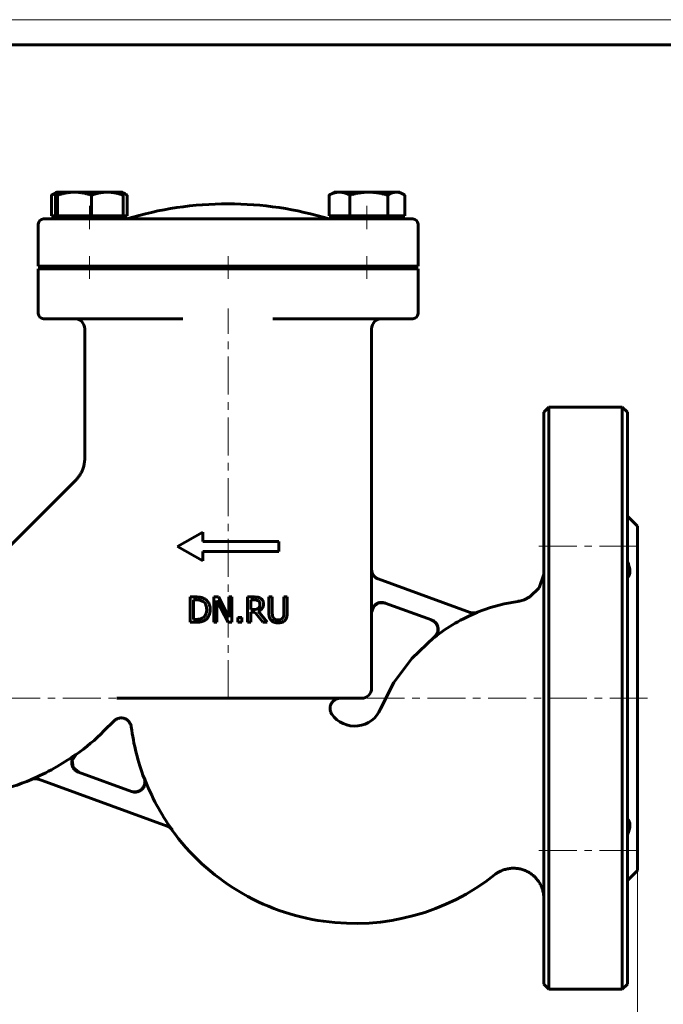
# Model space of a CAD drawing. Header units: millimetres. Extents: x 0 to 420, y 0 to 297.
# Tile 3 of 4: x 100 to 227, y 102 to 297. Entities that reach past the tile are written whole.
import ezdxf

# ---------------------------------------------------------------- set-up
doc = ezdxf.new("R2010")
doc.units = ezdxf.units.MM
for name, pattern in [('K5LT_AXLED', [12, 7.5, -1.5, 1.5, -1.5]), ('K5LT_BASIC', [0]), ('K5LT_THIN', [0])]:
    doc.linetypes.add(name, pattern=pattern)
doc.layers.add('Системный слой', color=7, linetype='Continuous')
doc.layers.add('Системный слой (1)', color=7, linetype='Continuous', true_color=0x6c6c6c)
doc.styles.add('KDIMTEXTSTYLE', font='GOST_AU.SHX', dxfattribs={"width": 0.96, "oblique": 15, "height": 5})
doc.styles.add('KTEXTSTYLE', font='GOST_AU.SHX', dxfattribs={"width": 0.56, "height": 5})
doc.dimstyles.new('KDIMSTYLE (1.00)', dxfattribs={"dimtxt": 5, "dimasz": 1, "dimexe": 2, "dimexo": 0, "dimgap": 1, "dimtad": 1, "dimtxsty": 'KDIMTEXTSTYLE', "dimsah": 1, "dimcen": 0, "dimdle": 1, "dimadec": 0, "dimazin": 0, "dimtfac": 0.667, "dimtmove": 0, "dimatfit": 3, "dimfxl": 1, "dimtvp": 1, "dimtolj": 1, "dimtzin": 0, "dimarcsym": 0})

# ---------------------------------------------------------------- blocks, each defined once
blk = doc.blocks.new('U12')
at = {"layer": 'Системный слой (1)', "color": 143, "linetype": 'K5LT_BASIC', "lineweight": 60, "true_color": 0x33acca}
for p, q in [((169.7, 181.04), (169.3, 179.85)), ((170.73, 181.76), (169.7, 181.04)), ((171.98, 181.73), (170.73, 181.76))]:
    blk.add_line(p, q, dxfattribs=at)
blk = doc.blocks.new('U15')
at = {"layer": 'Системный слой (1)', "color": 143, "linetype": 'K5LT_BASIC', "lineweight": 60, "true_color": 0x33acca}
for p, q in [((219.81, 219.42), (219.81, 162.92)), ((219.81, 162.92), (219.81, 106.42))]:
    blk.add_line(p, q, dxfattribs=at)
blk = doc.blocks.new('U16')
at = {"layer": 'Системный слой (1)', "color": 143, "linetype": 'K5LT_BASIC', "lineweight": 60, "true_color": 0x33acca}
for p, q in [((202.36, 184.76), (203.29, 187.43)), ((203.29, 187.43), (203.31, 188.01)), ((199.41, 182.39), (200.55, 182.96)), ((200.55, 182.96), (202.36, 184.76)), ((198.16, 182.07), (198.16, 182.07)), ((198.16, 182.07), (198.16, 182.07)), ((198.16, 182.07), (198.17, 182.07)), ((198.17, 182.07), (198.17, 182.07)), ((198.17, 182.07), (198.17, 182.07)), ((198.17, 182.07), (198.17, 182.07)), ((198.17, 182.07), (198.17, 182.07)), ((198.17, 182.07), (198.17, 182.07)), ((198.17, 182.07), (198.18, 182.07)), ((198.18, 182.07), (198.19, 182.08)), ((198.19, 182.08), (198.21, 182.08)), ((198.21, 182.08), (198.25, 182.09)), ((198.25, 182.09), (198.32, 182.1)), ((198.32, 182.1), (198.48, 182.13)), ((198.48, 182.13), (198.79, 182.2)), ((198.79, 182.2), (199.41, 182.39))]:
    blk.add_line(p, q, dxfattribs=at)
blk = doc.blocks.new('U17')
at = {"layer": 'Системный слой (1)', "color": 143, "linetype": 'K5LT_BASIC', "lineweight": 60, "true_color": 0x33acca}
for p, q in [((110.17, 150.62), (110.95, 151.8)), ((110.37, 149.22), (110.17, 150.62)), ((111.44, 148.3), (110.37, 149.22))]:
    blk.add_line(p, q, dxfattribs=at)
blk = doc.blocks.new('U18')
at = {"layer": 'Системный слой (1)', "color": 143, "linetype": 'K5LT_BASIC', "lineweight": 60, "true_color": 0x33acca}
for start, end in [(187.2744, 200.8024), (215.639, 308.388)]:
    blk.add_arc((165.96, 162.92), 44.5, start, end, dxfattribs=at)
blk = doc.blocks.new('U19')
at = {"layer": 'Системный слой (1)', "color": 143, "linetype": 'K5LT_BASIC', "lineweight": 60, "true_color": 0x33acca}
for p, q in [((221.81, 162.92), (221.81, 196.92)), ((221.81, 128.92), (221.81, 162.92))]:
    blk.add_line(p, q, dxfattribs=at)
blk = doc.blocks.new('U20')
at = {"layer": 'Системный слой (1)', "color": 143, "linetype": 'K5LT_BASIC', "lineweight": 60, "true_color": 0x33acca}
for p, q in [((195.48, 181.58), (192.8, 180.86)), ((198.16, 182.07), (195.48, 181.58)), ((198.16, 182.07), (198.16, 182.07)), ((192.8, 180.86), (190.14, 179.92)), ((181.63, 174.97), (177.22, 170.81)), ((177.22, 170.81), (173.67, 166.02)), ((173.67, 166.02), (171.06, 160.86))]:
    blk.add_line(p, q, dxfattribs=at)
blk = doc.blocks.new('U21')
at = {"layer": 'Системный слой (1)', "color": 143, "linetype": 'K5LT_BASIC', "lineweight": 60, "true_color": 0x33acca}
for p, q in [((203.31, 162.92), (203.31, 219.42)), ((203.31, 106.42), (203.31, 162.92))]:
    blk.add_line(p, q, dxfattribs=at)
blk = doc.blocks.new('U23')
at = {"layer": 'Системный слой (1)', "color": 143, "linetype": 'K5LT_BASIC', "lineweight": 60, "true_color": 0x33acca}
for start, end in [(305.7433, 315), (271.5379, 292.6974)]:
    blk.add_arc((84.96, 187.92), 44.5, start, end, dxfattribs=at)
blk = doc.blocks.new('U24')
at = {"layer": 'Системный слой (1)', "color": 143, "linetype": 'K5LT_BASIC', "lineweight": 60, "true_color": 0x33acca}
for p, q in [((169.3, 188.36), (169.3, 235.92)), ((169.3, 164.92), (169.3, 179.85))]:
    blk.add_line(p, q, dxfattribs=at)
blk = doc.blocks.new('U25')
at = {"layer": 'Системный слой (1)', "color": 143, "linetype": 'K5LT_BASIC', "lineweight": 60, "true_color": 0x33acca}
for p, q in [((106.93, 262.72), (106.65, 262.62)), ((106.35, 262.49), (106.04, 262.34)), ((106.65, 262.62), (106.35, 262.49))]:
    blk.add_line(p, q, dxfattribs=at)
blk = doc.blocks.new('U26')
at = {"layer": 'Системный слой (1)', "color": 143, "linetype": 'K5LT_BASIC', "lineweight": 60, "true_color": 0x33acca}
for p, q in [((120.35, 262.7), (120.12, 262.79)), ((120.58, 262.59), (120.35, 262.7)), ((120.83, 262.46), (120.58, 262.59)), ((120.89, 262.42), (120.83, 262.46)), ((120.96, 262.38), (120.89, 262.42)), ((121.03, 262.34), (120.96, 262.38))]:
    blk.add_line(p, q, dxfattribs=at)
blk = doc.blocks.new('U27')
at = {"layer": 'Системный слой (1)', "color": 143, "linetype": 'K5LT_BASIC', "lineweight": 60, "true_color": 0x33acca}
for p, q in [((174.66, 262.87), (174.17, 262.92)), ((175.15, 262.72), (174.66, 262.87)), ((175.66, 262.46), (175.15, 262.72)), ((175.73, 262.42), (175.66, 262.46)), ((175.8, 262.38), (175.73, 262.42)), ((175.87, 262.34), (175.8, 262.38))]:
    blk.add_line(p, q, dxfattribs=at)
blk = doc.blocks.new('U28')
at = {"layer": 'Системный слой (1)', "color": 143, "linetype": 'K5LT_BASIC', "lineweight": 60, "true_color": 0x33acca}
for p, q in [((106.97, 262.83), (106.91, 262.64)), ((107.03, 262.91), (106.97, 262.83)), ((107.04, 262.92), (107.03, 262.92)), ((107.03, 262.92), (107.03, 262.91)), ((107.05, 262.92), (107.04, 262.92)), ((106.91, 262.64), (106.84, 262.34))]:
    blk.add_line(p, q, dxfattribs=at)
blk = doc.blocks.new('D4')
at = {"layer": 'Системный слой (1)'}
for points in [[(61.81, 80.81), (66.81, 81.47), (66.31, 80.81), (66.81, 80.15)], [(221.81, 80.81), (216.81, 81.47), (217.31, 80.81), (216.81, 80.15)]]:
    blk.add_hatch(color=7, dxfattribs=at).paths.add_polyline_path(points)
at = {"layer": 'Системный слой (1)', "color": 7, "linetype": 'K5LT_THIN', "lineweight": 18, "true_color": 0xffffff}
for p, q in [((61.81, 128.92), (61.81, 78.81)), ((221.81, 128.92), (221.81, 78.81)), ((61.81, 80.81), (66.81, 81.47)), ((66.81, 80.15), (61.81, 80.81)), ((61.81, 80.81), (221.81, 80.81)), ((66.81, 81.47), (66.31, 80.81)), ((66.31, 80.81), (66.81, 80.15)), ((217.31, 80.81), (216.81, 81.47)), ((216.81, 81.47), (221.81, 80.81)), ((221.81, 80.81), (216.81, 80.15)), ((216.81, 80.15), (217.31, 80.81))]:
    blk.add_line(p, q, dxfattribs=at)
blk.add_wipeout([(136.6, 81.81), (136.6, 89.19), (146.61, 89.19), (146.61, 81.81)]).dxf.layer = 'Системный слой (1)'
at = {"layer": 'Системный слой (1)', "color": 7, "insert": (136.6, 88.4), "char_height": 5, "attachment_point": 1, "style": 'KTEXTSTYLE'}
blk.add_mtext('\\H5.0;\\W1.000;\\Q15;\\Q15;\\W0.960;160', dxfattribs=at)
blk = doc.blocks.new('KDIMARROW_01')
at = {"layer": 'Системный слой'}
blk.add_hatch(color=0, dxfattribs=at).paths.add_polyline_path([(0, 0), (-5, 0.66), (-4.5, 0), (-5, -0.66)])
at = {"layer": 'Системный слой', "color": 0, "linetype": 'K5LT_THIN', "lineweight": 18}
for p, q in [((-4.5, 0), (-5, 0.66)), ((-5, 0.66), (0, 0)), ((0, 0), (-5, -0.66)), ((-5, -0.66), (-4.5, 0))]:
    blk.add_line(p, q, dxfattribs=at)
at = {"layer": 'Системный слой (1)', "color": 0, "linetype": 'K5LT_THIN', "lineweight": 18}
blk.add_line((312.59, 162.92), (311.59, 162.92), dxfattribs=at)
blk = doc.blocks.new('U29')
at = {"color": 7, "linetype": 'K5LT_THIN', "lineweight": 18, "true_color": 0xffffff}
blk.add_line((0, 297), (420, 297), dxfattribs=at)
at = {"color": 143, "linetype": 'K5LT_BASIC', "lineweight": 60, "true_color": 0x33acca}
blk.add_line((20, 292), (415, 292), dxfattribs=at)

msp = doc.modelspace()

# ---------------------------------------------------------------- linework, layer by layer
at = {"layer": 'Системный слой (1)', "color": 143, "linetype": 'K5LT_BASIC', "lineweight": 60, "true_color": 0x33acca}
for p, q in [((107.028, 262.913), (106.249, 262.464)), ((107.038, 262.919), (107.024, 262.911)), ((107.038, 262.919), (107.047, 262.919)), ((107.047, 262.919), (110.598, 262.919)), ((110.598, 262.919), (117.089, 262.919)), ((117.089, 262.919), (120.038, 262.919)), ((120.038, 262.919), (120.051, 262.911)), ((120.047, 262.913), (120.826, 262.464)), ((161.876, 262.919), (161.088, 262.464)), ((161.876, 262.919), (162.932, 262.919)), ((162.932, 262.919), (168.729, 262.919)), ((168.729, 262.919), (174.173, 262.919)), ((174.173, 262.919), (174.876, 262.919)), ((174.876, 262.919), (175.664, 262.464)), ((106.043, 258.219), (106.043, 262.338)), ((106.843, 258.219), (106.843, 262.338)), ((107.251, 258.219), (107.251, 262.338)), ((113.945, 258.219), (113.945, 262.338)), ((120.232, 258.219), (120.232, 262.338)), ((121.032, 258.219), (121.032, 262.338)), ((160.882, 258.219), (160.882, 262.338)), ((164.982, 258.219), (164.982, 262.338)), ((172.476, 258.219), (172.476, 262.338)), ((175.87, 258.219), (175.87, 262.338)), ((114.457, 257.619), (104.457, 257.619)), ((106.843, 258.219), (106.043, 258.219)), ((107.047, 258.219), (106.843, 258.219)), ((107.038, 258.219), (107.038, 257.619)), ((107.251, 258.219), (107.047, 258.219)), ((110.598, 258.219), (107.251, 258.219)), ((113.945, 258.219), (110.598, 258.219)), ((117.089, 258.219), (113.945, 258.219)), ((117.91, 257.619), (114.457, 257.619)), ((120.232, 258.219), (117.089, 258.219)), ((125.155, 257.619), (117.91, 257.619)), ((120.038, 258.219), (120.038, 257.619)), ((121.032, 258.219), (120.232, 258.219)), ((125.363, 257.619), (125.155, 257.619)), ((127.785, 257.619), (125.363, 257.619)), ((132.028, 257.619), (127.785, 257.619)), ((149.804, 257.619), (132.028, 257.619)), ((154.594, 257.619), (149.804, 257.619)), ((155.031, 257.619), (154.594, 257.619)), ((163.378, 257.619), (155.031, 257.619)), ((162.932, 258.219), (160.882, 258.219)), ((161.876, 258.219), (161.876, 257.619)), ((164.982, 258.219), (162.932, 258.219)), ((167.457, 257.619), (163.378, 257.619)), ((168.729, 258.219), (164.982, 258.219)), ((177.457, 257.619), (167.457, 257.619)), ((172.476, 258.219), (168.729, 258.219)), ((174.173, 258.219), (172.476, 258.219)), ((175.87, 258.219), (174.173, 258.219)), ((174.876, 258.219), (174.876, 257.619)), ((103.457, 256.619), (103.457, 248.269)), ((178.457, 248.269), (178.457, 256.619)), ((103.457, 248.269), (114.457, 248.269)), ((103.457, 247.769), (103.457, 238.919)), ((114.457, 247.769), (103.457, 247.769)), ((109.538, 248.269), (109.538, 247.769)), ((114.457, 248.269), (117.91, 248.269)), ((114.457, 247.769), (117.91, 247.769)), ((117.538, 248.269), (117.538, 247.769)), ((117.91, 248.269), (125.879, 248.269)), ((125.879, 247.769), (117.91, 247.769)), ((125.879, 248.269), (126.07, 248.269)), ((126.07, 247.769), (125.879, 247.769)), ((126.07, 248.269), (128.492, 248.269)), ((128.492, 247.769), (126.07, 247.769)), ((127.587, 247.769), (128.026, 248.207)), ((128.026, 248.207), (128.464, 247.769)), ((128.492, 248.269), (132.028, 248.269)), ((132.028, 247.769), (128.492, 247.769)), ((132.028, 248.269), (149.804, 248.269)), ((132.028, 247.769), (149.804, 247.769)), ((133.457, 247.769), (133.457, 248.269)), ((148.457, 247.769), (148.457, 248.269)), ((149.804, 248.269), (153.796, 248.269)), ((153.796, 247.769), (149.804, 247.769)), ((153.796, 248.269), (154.196, 248.269)), ((154.196, 247.769), (153.796, 247.769)), ((154.196, 248.269), (163.378, 248.269)), ((163.378, 247.769), (154.196, 247.769)), ((163.378, 248.269), (167.457, 248.269)), ((163.378, 247.769), (167.457, 247.769)), ((164.376, 248.269), (164.376, 247.769)), ((167.457, 248.269), (178.457, 248.269)), ((178.457, 247.769), (167.457, 247.769)), ((172.376, 248.269), (172.376, 247.769)), ((178.457, 238.919), (178.457, 247.769)), ((104.457, 237.919), (114.457, 237.919)), ((114.457, 237.919), (117.91, 237.919)), ((117.91, 237.919), (125.155, 237.919)), ((125.155, 237.919), (125.363, 237.919)), ((125.363, 237.919), (127.785, 237.919)), ((127.785, 237.919), (132.028, 237.919)), ((132.028, 237.919), (132.029, 237.919)), ((149.806, 237.919), (149.883, 237.919)), ((149.883, 237.919), (154.594, 237.919)), ((154.594, 237.919), (155.031, 237.919)), ((155.031, 237.919), (163.378, 237.919)), ((163.378, 237.919), (167.457, 237.919)), ((167.457, 237.919), (177.457, 237.919)), ((112.614, 210.282), (112.614, 235.919)), ((203.314, 219.419), (204.314, 220.419)), ((204.314, 220.419), (204.314, 162.919)), ((218.814, 220.419), (204.314, 220.419)), ((219.814, 219.419), (218.814, 220.419)), ((218.814, 162.919), (218.814, 220.419)), ((112.615, 210.282), (112.615, 210.281)), ((90.556, 185.738), (110.859, 206.041)), ((221.814, 196.919), (219.814, 198.919)), ((130.957, 192.919), (135.957, 195.753)), ((135.957, 193.919), (135.957, 195.753)), ((130.957, 192.919), (135.957, 190.084)), ((135.957, 193.919), (150.957, 193.919)), ((150.957, 191.919), (150.957, 193.919)), ((135.957, 190.084), (135.957, 191.919)), ((135.957, 191.919), (150.957, 191.919)), ((169.26, 179.863), (169.26, 188.376)), ((188.787, 179.868), (170.579, 186.495)), ((134.602, 182.931), (133.463, 182.931)), ((133.463, 182.931), (133.463, 177.931)), ((138.127, 182.931), (138.127, 177.931)), ((139.071, 182.931), (138.127, 182.931)), ((141.085, 178.972), (139.071, 182.931)), ((141.705, 182.931), (141.085, 182.931)), ((141.085, 182.931), (141.085, 178.972)), ((141.705, 177.931), (141.705, 182.931)), ((146.089, 182.931), (144.8, 182.931)), ((144.8, 182.931), (144.8, 177.931)), ((149.006, 182.931), (149.006, 179.811)), ((149.671, 182.931), (149.006, 182.931)), ((149.671, 179.811), (149.671, 182.931)), ((152.624, 182.931), (151.96, 182.931)), ((151.96, 182.931), (151.96, 179.795)), ((152.624, 179.811), (152.624, 182.931)), ((134.128, 178.507), (134.128, 182.356)), ((134.128, 182.356), (134.634, 182.356)), ((138.747, 182.242), (140.959, 177.931)), ((138.747, 177.931), (138.747, 182.242)), ((145.465, 182.356), (146.125, 182.356)), ((145.465, 180.476), (145.465, 182.356)), ((171.947, 181.74), (181.129, 178.399)), ((146.048, 180.476), (145.465, 180.476)), ((145.465, 177.931), (145.465, 179.921)), ((145.465, 179.921), (146.227, 179.921)), ((146.227, 179.921), (147.807, 177.931)), ((148.67, 177.931), (146.891, 180.107)), ((133.463, 177.931), (134.614, 177.931)), ((134.634, 178.507), (134.128, 178.507)), ((138.127, 177.931), (138.747, 177.931)), ((140.959, 177.931), (141.705, 177.931)), ((143.65, 178.887), (142.847, 178.887)), ((142.847, 178.887), (142.847, 177.931)), ((142.847, 177.931), (143.65, 177.931)), ((143.65, 177.931), (143.65, 178.887)), ((144.8, 177.931), (145.465, 177.931)), ((147.807, 177.931), (148.67, 177.931)), ((118.97, 162.919), (167.3, 162.919)), ((204.314, 162.919), (204.314, 105.419)), ((218.814, 105.419), (218.814, 162.919)), ((116.425, 156.453), (118.417, 158.445)), ((118.417, 158.445), (118.417, 158.445)), ((121.815, 157.284), (121.815, 157.284)), ((121.869, 144.502), (111.378, 148.32)), ((103.513, 146.926), (128.937, 137.672)), ((221.814, 128.919), (219.814, 126.919)), ((203.314, 106.419), (204.314, 105.419)), ((218.814, 105.419), (204.314, 105.419)), ((219.814, 106.419), (218.814, 105.419))]:
    msp.add_line(p, q, dxfattribs=at)
at = {"layer": 'Системный слой (1)', "color": 30, "linetype": 'K5LT_AXLED', "lineweight": 18, "true_color": 0xff8000}
for p, q in [((113.538, 260.219), (113.538, 255.619)), ((168.376, 260.219), (168.376, 255.619)), ((113.538, 250.269), (113.538, 245.769)), ((140.957, 245.769), (140.957, 250.269)), ((168.376, 250.269), (168.376, 245.769)), ((140.957, 162.919), (140.957, 239.919)), ((221.814, 192.971), (201.314, 192.971)), ((223.814, 162.919), (59.814, 162.919)), ((223.814, 162.919), (201.314, 162.919)), ((221.814, 132.867), (201.314, 132.867))]:
    msp.add_line(p, q, dxfattribs=at)
at = {"layer": 'Системный слой (1)', "color": 143, "linetype": 'K5LT_BASIC', "lineweight": 60, "true_color": 0x33acca}
for centre, radius, start, end in [((140.916, 192.452), 68.167, 72.93847, 107.06153), ((104.457, 256.619), 1, 90, 180), ((177.457, 256.619), 1, 0, 90), ((104.457, 238.919), 1, 180, 270), ((110.614, 235.919), 2, 0, 90), ((171.3, 235.919), 2, 90, 180), ((177.457, 238.919), 1, 270, 0), ((203.038, 147.919), 34.442, 111.83364, 128.29652), ((167.3, 164.919), 2, 270, 0), ((165.957, 162.919), 5.5, 214.84735, 337.97569), ((84.959, 187.919), 44.442, 292.61231, 305.68984), ((165.957, 162.919), 44.442, 200.87019, 215.75374)]:
    msp.add_arc(centre, radius, start, end, dxfattribs=at)
for points, weights in [([(107.251, 262.338), (107.142, 262.919), (107.047, 262.919)], [1, 1.0379548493, 1]), ([(110.598, 262.919), (109.045, 262.919), (107.251, 262.338)], [1, 1.0379548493, 1]), ([(113.945, 262.338), (112.152, 262.919), (110.598, 262.919)], [1, 1.0379548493, 1]), ([(117.089, 262.919), (115.63, 262.919), (113.945, 262.338)], [1, 1.0379548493, 1]), ([(120.232, 262.338), (118.547, 262.919), (117.089, 262.919)], [1, 1.0379548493, 1]), ([(120.047, 262.913), (120.133, 262.864), (120.232, 262.338)], [1.00672304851, 1.03422722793, 1]), ([(162.932, 262.919), (161.98, 262.919), (160.882, 262.338)], [1, 1.0379548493, 1]), ([(164.982, 262.338), (163.883, 262.919), (162.932, 262.919)], [1, 1.0379548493, 1]), ([(168.729, 262.919), (166.99, 262.919), (164.982, 262.338)], [1, 1.0379548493, 1]), ([(172.476, 262.338), (170.468, 262.919), (168.729, 262.919)], [1, 1.0379548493, 1]), ([(174.173, 262.919), (173.386, 262.919), (172.476, 262.338)], [1, 1.0379548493, 1]), ([(106.043, 262.338), (106.148, 262.405), (106.25, 262.464)], [1, 1.00423471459, 1.00752447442]), ([(160.882, 262.338), (160.986, 262.405), (161.088, 262.464)], [1, 1.00423471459, 1.00752447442])]:
    msp.add_rational_spline(points, weights, degree=2, dxfattribs=at)
for points, knots in [([(110.86, 206.039), (110.861, 206.04), (110.861, 206.041), (110.863, 206.042), (110.864, 206.043), (110.866, 206.045), (110.868, 206.047), (110.872, 206.051), (110.875, 206.054), (110.884, 206.063), (110.89, 206.069), (110.907, 206.086), (110.918, 206.098), (110.951, 206.132), (110.972, 206.154), (111.035, 206.222), (111.076, 206.267), (111.194, 206.401), (111.27, 206.492), (111.485, 206.768), (111.616, 206.958), (111.874, 207.379), (111.996, 207.612), (112.206, 208.085), (112.295, 208.325), (112.441, 208.815), (112.498, 209.066), (112.591, 209.638), (112.617, 209.96), (112.617, 210.282)], [0, 0, 0, 0, 0.0101973, 0.0101973, 0.0254932, 0.0254932, 0.0535357, 0.0535357, 0.1070713, 0.1070713, 0.2115933, 0.2115933, 0.4155387, 0.4155387, 0.8132321, 0.8132321, 1.5882245, 1.5882245, 3.0974202, 3.0974202, 6.034234, 6.034234, 9.3809441, 9.3809441, 12.6281793, 12.6281793, 15.8984095, 15.8984095, 19.9993629, 19.9993629, 19.9993629, 19.9993629]), ([(219.814, 190.008), (219.83, 189.973), (219.845, 189.938), (220.152, 189.222), (220.314, 188.565), (220.314, 187.477), (220.152, 187.011), (219.845, 186.662), (219.83, 186.645), (219.814, 186.629)], [3.74290025, 3.74290025, 3.74290025, 3.74290025, 3.7547949, 3.7547949, 3.98560847, 3.98560847, 4.21642204, 4.21642204, 4.22831669, 4.22831669, 4.22831669, 4.22831669]), ([(169.26, 188.376), (169.26, 188.303), (169.264, 188.229), (169.281, 188.082), (169.294, 188.009), (169.327, 187.863), (169.348, 187.791), (169.384, 187.686), (169.397, 187.652), (169.44, 187.549), (169.472, 187.481), (169.543, 187.35), (169.583, 187.286), (169.658, 187.179), (169.692, 187.134), (169.763, 187.049), (169.799, 187.01), (169.889, 186.918), (169.945, 186.868), (170.06, 186.775), (170.119, 186.732), (170.244, 186.652), (170.309, 186.615), (170.442, 186.549), (170.51, 186.52), (170.579, 186.495)], [0, 0, 0, 0, 0.02210194, 0.02210194, 0.04456284, 0.04456284, 0.06710865, 0.06710865, 0.07806932, 0.07806932, 0.10062858, 0.10062858, 0.12305573, 0.12305573, 0.14023841, 0.14023841, 0.1562637, 0.1562637, 0.17871005, 0.17871005, 0.20075471, 0.20075471, 0.22317976, 0.22317976, 0.2452487, 0.2452487, 0.2452487, 0.2452487]), ([(169.3, 188.361), (169.3, 187.896), (169.596, 187.084), (170.288, 186.601), (170.616, 186.482)], [0, 0, 0, 0, 0.5714263, 1, 1, 1, 1]), ([(136.393, 182.534), (136.248, 182.629), (136.089, 182.703), (135.885, 182.774), (135.844, 182.787), (135.774, 182.808), (135.742, 182.817), (135.67, 182.836), (135.628, 182.846), (135.523, 182.867), (135.456, 182.878), (135.272, 182.902), (135.144, 182.914), (134.97, 182.923), (134.946, 182.924), (134.833, 182.929), (134.742, 182.931), (134.636, 182.931), (134.619, 182.931), (134.602, 182.931)], [-0.36077127, -0.36077127, -0.36077127, -0.36077127, -0.21330527, -0.21330527, -0.17653336, -0.17653336, -0.15091361, -0.15091361, -0.1230044, -0.1230044, -0.0888415, -0.0888415, -0.04006395, -0.04006395, -0.03275192, -0.03275192, -0.00518524, -0.00518524, 0, 0, 0, 0]), ([(147.361, 182.668), (147.212, 182.764), (147.051, 182.834), (146.703, 182.909), (146.467, 182.923), (146.222, 182.93), (146.155, 182.931), (146.089, 182.931)], [-0.12875516, -0.12875516, -0.12875516, -0.12875516, -0.07478711, -0.07478711, -0.02027519, -0.02027519, 0, 0, 0, 0]), ([(134.634, 182.356), (134.707, 182.356), (134.773, 182.354), (134.908, 182.349), (134.973, 182.345), (135.103, 182.333), (135.164, 182.325), (135.253, 182.312), (135.284, 182.306), (135.338, 182.296), (135.361, 182.291), (135.382, 182.286), (135.384, 182.285), (135.387, 182.285), (135.588, 182.237), (135.777, 182.161), (135.955, 182.056)], [-0.10036783, -0.10036783, -0.10036783, -0.10036783, -0.09365231, -0.09365231, -0.08568457, -0.08568457, -0.07610218, -0.07610218, -0.06954526, -0.06954526, -0.06354743, -0.06354743, -0.06298834, -0.06298834, -0.06261665, 0, 0, 0, 0]), ([(135.955, 182.056), (136.091, 181.973), (136.212, 181.87), (136.419, 181.622), (136.499, 181.482), (136.673, 181.05), (136.713, 180.739), (136.713, 180.435)], [-0.18813437, -0.18813437, -0.18813437, -0.18813437, -0.13990914, -0.13990914, -0.09105133, -0.09105133, 0, 0, 0, 0]), ([(137.406, 180.427), (137.406, 180.659), (137.385, 180.893), (137.276, 181.4), (137.188, 181.593), (136.998, 181.961), (136.828, 182.182), (136.544, 182.427), (136.47, 182.483), (136.393, 182.534)], [-0.18443116, -0.18443116, -0.18443116, -0.18443116, -0.15259883, -0.15259883, -0.11340954, -0.11340954, -0.02804828, -0.02804828, 0, 0, 0, 0]), ([(146.125, 182.356), (146.187, 182.356), (146.242, 182.354), (146.365, 182.348), (146.426, 182.343), (146.521, 182.33), (146.558, 182.324), (146.597, 182.316), (146.605, 182.314), (146.722, 182.288), (146.826, 182.247), (146.919, 182.186)], [-0.06484941, -0.06484941, -0.06484941, -0.06484941, -0.056966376, -0.056966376, -0.045736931, -0.045736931, -0.036525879, -0.036525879, -0.034154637, -0.034154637, 0, 0, 0, 0]), ([(146.891, 180.107), (147.085, 180.179), (147.265, 180.279), (147.522, 180.5), (147.645, 180.627), (147.833, 180.959), (147.888, 181.136), (147.923, 181.406), (147.928, 181.49), (147.928, 181.574)], [-0.23468182, -0.23468182, -0.23468182, -0.23468182, -0.14062202, -0.14062202, -0.08163443, -0.08163443, -0.02517834, -0.02517834, 0, 0, 0, 0]), ([(146.919, 182.186), (146.977, 182.147), (147.028, 182.102), (147.088, 182.028), (147.102, 182.009), (147.127, 181.969), (147.139, 181.949), (147.152, 181.922), (147.155, 181.915), (147.164, 181.897), (147.168, 181.886), (147.218, 181.763), (147.236, 181.642), (147.236, 181.521)], [-0.070760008, -0.070760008, -0.070760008, -0.070760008, -0.054330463, -0.054330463, -0.048306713, -0.048306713, -0.042121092, -0.042121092, -0.039907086, -0.039907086, -0.036385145, -0.036385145, 0, 0, 0, 0]), ([(147.236, 181.521), (147.236, 181.427), (147.229, 181.331), (147.2, 181.175), (147.185, 181.118), (147.158, 181.044), (147.149, 181.022), (147.095, 180.899), (147.032, 180.811), (146.952, 180.735)], [-0.077148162, -0.077148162, -0.077148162, -0.077148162, -0.055379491, -0.055379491, -0.040389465, -0.040389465, -0.033456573, -0.033456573, 0, 0, 0, 0]), ([(147.928, 181.574), (147.928, 181.691), (147.918, 181.809), (147.871, 182.024), (147.837, 182.122), (147.784, 182.219), (147.78, 182.225), (147.767, 182.248), (147.756, 182.267), (147.729, 182.309), (147.712, 182.335), (147.665, 182.397), (147.634, 182.435), (147.567, 182.505), (147.534, 182.537), (147.491, 182.572), (147.486, 182.577), (147.443, 182.612), (147.403, 182.641), (147.361, 182.668)], [-0.25052879, -0.25052879, -0.25052879, -0.25052879, -0.16212122, -0.16212122, -0.0835292, -0.0835292, -0.07811391, -0.07811391, -0.06569466, -0.06569466, -0.05134053, -0.05134053, -0.03232709, -0.03232709, -0.01710957, -0.01710957, -0.01509397, -0.01509397, 0, 0, 0, 0]), ([(171.947, 181.74), (171.878, 181.766), (171.808, 181.787), (171.664, 181.821), (171.591, 181.834), (171.443, 181.852), (171.367, 181.857), (171.255, 181.859), (171.217, 181.858), (171.105, 181.853), (171.03, 181.846), (170.881, 181.823), (170.808, 181.808), (170.665, 181.77), (170.595, 181.747), (170.492, 181.707), (170.459, 181.693), (170.4, 181.666), (170.374, 181.654), (170.283, 181.607), (170.219, 181.57), (170.096, 181.488), (170.036, 181.443), (169.921, 181.348), (169.867, 181.297), (169.809, 181.237), (169.804, 181.231), (169.747, 181.17), (169.699, 181.112), (169.619, 181.004), (169.585, 180.955), (169.515, 180.841), (169.48, 180.775), (169.427, 180.662), (169.408, 180.616), (169.363, 180.499), (169.341, 180.428), (169.304, 180.283), (169.29, 180.21), (169.269, 180.063), (169.263, 179.99), (169.26, 179.899), (169.26, 179.881), (169.26, 179.863)], [0, 0, 0, 0, 0.02203, 0.02203, 0.04447069, 0.04447069, 0.06710896, 0.06710896, 0.07834043, 0.07834043, 0.10095451, 0.10095451, 0.12356853, 0.12356853, 0.14569982, 0.14569982, 0.15663663, 0.15663663, 0.16520887, 0.16520887, 0.18744155, 0.18744155, 0.20994136, 0.20994136, 0.23234452, 0.23234452, 0.2348161, 0.2348161, 0.25733004, 0.25733004, 0.27529649, 0.27529649, 0.29780795, 0.29780795, 0.31287569, 0.31287569, 0.33534014, 0.33534014, 0.3578376, 0.3578376, 0.37996438, 0.37996438, 0.38530066, 0.38530066, 0.38530066, 0.38530066]), ([(136.713, 180.435), (136.713, 180.21), (136.693, 179.978), (136.604, 179.617), (136.542, 179.43), (136.312, 179.082), (136.177, 178.947), (136.016, 178.839)], [-0.2275824, -0.2275824, -0.2275824, -0.2275824, -0.1256568, -0.1256568, -0.05877003, -0.05877003, 0, 0, 0, 0]), ([(136.385, 178.332), (136.53, 178.429), (136.661, 178.542), (136.9, 178.808), (137.003, 178.958), (137.216, 179.351), (137.344, 179.671), (137.4, 180.209), (137.406, 180.318), (137.406, 180.427)], [-0.33819751, -0.33819751, -0.33819751, -0.33819751, -0.2519884, -0.2519884, -0.16239495, -0.16239495, -0.03269986, -0.03269986, 0, 0, 0, 0]), ([(146.952, 180.735), (146.9, 180.683), (146.841, 180.639), (146.683, 180.553), (146.599, 180.534), (146.397, 180.489), (146.22, 180.476), (146.048, 180.476)], [-0.070592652, -0.070592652, -0.070592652, -0.070592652, -0.063152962, -0.063152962, -0.052430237, -0.052430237, 0, 0, 0, 0]), ([(149.006, 179.811), (149.006, 179.334), (149.069, 179.058), (149.172, 178.719), (149.255, 178.558), (149.405, 178.37), (149.444, 178.328), (149.484, 178.288)], [-0.12422617, -0.12422617, -0.12422617, -0.12422617, -0.07338351, -0.07338351, -0.01758355, -0.01758355, 0, 0, 0, 0]), ([(149.885, 178.802), (149.811, 178.916), (149.758, 179.039), (149.692, 179.321), (149.678, 179.503), (149.671, 179.706), (149.671, 179.759), (149.671, 179.811)], [-0.10225557, -0.10225557, -0.10225557, -0.10225557, -0.06117398, -0.06117398, -0.01569036, -0.01569036, 0, 0, 0, 0]), ([(151.96, 179.795), (151.96, 179.634), (151.952, 179.461), (151.911, 179.185), (151.88, 179.043), (151.782, 178.861), (151.764, 178.831), (151.745, 178.802)], [-0.13469141, -0.13469141, -0.13469141, -0.13469141, -0.06323314, -0.06323314, -0.01060256, -0.01060256, 0, 0, 0, 0]), ([(152.146, 178.288), (152.224, 178.362), (152.293, 178.445), (152.41, 178.63), (152.457, 178.728), (152.55, 178.997), (152.603, 179.243), (152.623, 179.659), (152.624, 179.735), (152.624, 179.811)], [-0.25668559, -0.25668559, -0.25668559, -0.25668559, -0.19083413, -0.19083413, -0.12518463, -0.12518463, -0.02274135, -0.02274135, 0, 0, 0, 0]), ([(188.787, 179.868), (188.856, 179.843), (188.927, 179.821), (189.072, 179.786), (189.145, 179.773), (189.294, 179.754), (189.369, 179.749), (189.466, 179.747), (189.488, 179.747), (189.585, 179.749), (189.66, 179.754), (189.809, 179.773), (189.883, 179.786), (190.027, 179.821), (190.097, 179.842), (190.187, 179.874), (190.207, 179.882), (190.228, 179.89)], [0, 0, 0, 0, 0.02222149, 0.02222149, 0.04477862, 0.04477862, 0.06739689, 0.06739689, 0.07393315, 0.07393315, 0.09655914, 0.09655914, 0.11909859, 0.11909859, 0.1411144, 0.1411144, 0.14782917, 0.14782917, 0.14782917, 0.14782917]), ([(134.614, 177.931), (134.904, 177.931), (135.228, 177.945), (135.678, 178.022), (135.912, 178.075), (136.262, 178.259), (136.324, 178.294), (136.385, 178.332)], [-0.29294447, -0.29294447, -0.29294447, -0.29294447, -0.12003723, -0.12003723, -0.02163474, -0.02163474, 0, 0, 0, 0]), ([(136.016, 178.839), (135.76, 178.66), (135.523, 178.601), (135.159, 178.524), (134.889, 178.507), (134.634, 178.507)], [-0.11350428, -0.11350428, -0.11350428, -0.11350428, -0.0783696, -0.0783696, 0, 0, 0, 0]), ([(149.484, 178.288), (149.625, 178.147), (149.788, 178.043), (150.116, 177.91), (150.323, 177.851), (150.681, 177.828), (150.747, 177.826), (150.813, 177.826)], [-0.22840255, -0.22840255, -0.22840255, -0.22840255, -0.11423467, -0.11423467, -0.02104785, -0.02104785, 0, 0, 0, 0]), ([(150.813, 178.393), (150.702, 178.393), (150.588, 178.402), (150.439, 178.433), (150.4, 178.442), (150.324, 178.466), (150.287, 178.48), (150.234, 178.503), (150.219, 178.511), (150.109, 178.567), (150.025, 178.631), (149.929, 178.741), (149.906, 178.771), (149.885, 178.802)], [-0.11130769, -0.11130769, -0.11130769, -0.11130769, -0.07550022, -0.07550022, -0.06284128, -0.06284128, -0.05018234, -0.05018234, -0.04476959, -0.04476959, -0.01146218, -0.01146218, 0, 0, 0, 0]), ([(151.745, 178.802), (151.706, 178.742), (151.659, 178.689), (151.55, 178.594), (151.488, 178.554), (151.326, 178.473), (151.174, 178.416), (150.907, 178.395), (150.86, 178.393), (150.813, 178.393)], [-0.17795579, -0.17795579, -0.17795579, -0.17795579, -0.13280381, -0.13280381, -0.08557523, -0.08557523, -0.01498032, -0.01498032, 0, 0, 0, 0]), ([(150.813, 177.826), (151.039, 177.826), (151.276, 177.846), (151.738, 177.977), (151.91, 178.087), (152.073, 178.219), (152.11, 178.252), (152.146, 178.288)], [-0.11073674, -0.11073674, -0.11073674, -0.11073674, -0.06628055, -0.06628055, -0.01579458, -0.01579458, 0, 0, 0, 0]), ([(181.628, 174.972), (181.695, 175.025), (181.758, 175.082), (181.879, 175.206), (181.936, 175.273), (182.041, 175.414), (182.089, 175.488), (182.175, 175.643), (182.213, 175.723), (182.278, 175.886), (182.304, 175.969), (182.346, 176.137), (182.361, 176.222), (182.382, 176.397), (182.386, 176.486), (182.383, 176.665), (182.376, 176.754), (182.349, 176.929), (182.331, 177.014), (182.283, 177.179), (182.254, 177.258), (182.186, 177.412), (182.147, 177.486), (182.057, 177.636), (182.005, 177.711), (181.891, 177.855), (181.828, 177.923), (181.694, 178.052), (181.622, 178.111), (181.473, 178.219), (181.396, 178.267), (181.238, 178.352), (181.157, 178.388), (181.074, 178.418)], [0, 0, 0, 0, 0.0604371, 0.0604371, 0.1223975, 0.1223975, 0.1851809, 0.1851809, 0.2478799, 0.2478799, 0.3093239, 0.3093239, 0.3704648, 0.3704648, 0.4333874, 0.4333874, 0.4964511, 0.4964511, 0.5583228, 0.5583228, 0.6179753, 0.6179753, 0.6772956, 0.6772956, 0.7417135, 0.7417135, 0.8073622, 0.8073622, 0.873008, 0.873008, 0.9373854, 0.9373854, 1, 1, 1, 1]), ([(181.693, 174.95), (181.751, 174.996), (181.806, 175.045), (181.912, 175.149), (181.961, 175.204), (182.055, 175.32), (182.098, 175.381), (182.157, 175.474), (182.176, 175.505), (182.23, 175.602), (182.263, 175.669), (182.32, 175.802), (182.344, 175.868), (182.386, 176.006), (182.403, 176.079), (182.423, 176.191), (182.429, 176.229), (182.443, 176.342), (182.448, 176.417), (182.45, 176.567), (182.447, 176.642), (182.432, 176.789), (182.421, 176.862), (182.398, 176.969), (182.389, 177.004), (182.372, 177.069), (182.362, 177.1), (182.33, 177.2), (182.303, 177.269), (182.24, 177.405), (182.204, 177.473), (182.124, 177.605), (182.081, 177.668), (181.988, 177.789), (181.938, 177.846), (181.834, 177.955), (181.779, 178.006), (181.691, 178.08), (181.66, 178.104), (181.568, 178.173), (181.505, 178.214), (181.377, 178.289), (181.311, 178.323), (181.206, 178.369), (181.168, 178.384), (181.129, 178.399)], [0, 0, 0, 0, 0.02223479, 0.02223479, 0.04473187, 0.04473187, 0.06717776, 0.06717776, 0.07805007, 0.07805007, 0.10056566, 0.10056566, 0.12172416, 0.12172416, 0.14424487, 0.14424487, 0.1558804, 0.1558804, 0.17833418, 0.17833418, 0.2008755, 0.2008755, 0.22299328, 0.22299328, 0.23377724, 0.23377724, 0.24342947, 0.24342947, 0.26556943, 0.26556943, 0.28877299, 0.28877299, 0.31197656, 0.31197656, 0.33458836, 0.33458836, 0.35716455, 0.35716455, 0.36910901, 0.36910901, 0.39171342, 0.39171342, 0.4137979, 0.4137979, 0.42626194, 0.42626194, 0.42626194, 0.42626194]), ([(163.084, 162.919), (163.084, 162.919), (163.084, 162.919), (163.083, 162.919), (163.083, 162.919), (163.082, 162.919), (163.082, 162.919), (163.081, 162.919), (163.081, 162.919), (163.079, 162.919), (163.078, 162.919), (163.075, 162.919), (163.073, 162.919), (163.067, 162.919), (163.063, 162.919), (163.051, 162.919), (163.042, 162.918), (163.018, 162.918), (163.002, 162.917), (162.953, 162.915), (162.921, 162.912), (162.825, 162.903), (162.761, 162.893), (162.611, 162.863), (162.525, 162.84), (162.357, 162.783), (162.275, 162.749), (162.116, 162.67), (162.04, 162.626), (161.896, 162.529), (161.828, 162.476), (161.698, 162.361), (161.636, 162.299), (161.52, 162.165), (161.466, 162.094), (161.367, 161.945), (161.323, 161.867), (161.246, 161.709), (161.214, 161.629), (161.161, 161.468), (161.141, 161.389), (161.109, 161.222), (161.098, 161.133), (161.087, 160.952), (161.088, 160.86), (161.102, 160.675), (161.116, 160.583), (161.155, 160.401), (161.18, 160.311), (161.243, 160.139), (161.279, 160.056), (161.358, 159.907), (161.398, 159.84), (161.443, 159.776)], [0, 0, 0, 0, 0.0053885, 0.0053885, 0.010777, 0.010777, 0.0161656, 0.0161656, 0.0256314, 0.0256314, 0.0445632, 0.0445632, 0.0824267, 0.0824267, 0.1581536, 0.1581536, 0.3096075, 0.3096075, 0.6125154, 0.6125154, 1.2148842, 1.2148842, 2.4127413, 2.4127413, 4.0547046, 4.0547046, 5.7057521, 5.7057521, 7.3415142, 7.3415142, 8.9347806, 8.9347806, 10.5594732, 10.5594732, 12.2195343, 12.2195343, 13.8719395, 13.8719395, 15.4831986, 15.4831986, 16.9972326, 16.9972326, 18.652338, 18.652338, 20.3597588, 20.3597588, 22.092767, 22.092767, 23.814058, 23.814058, 25.4903109, 25.4903109, 26.9426106, 26.9426106, 26.9426106, 26.9426106]), ([(118.417, 158.445), (118.418, 158.446), (118.418, 158.446), (118.42, 158.448), (118.421, 158.449), (118.424, 158.452), (118.426, 158.454), (118.432, 158.46), (118.436, 158.464), (118.447, 158.475), (118.455, 158.482), (118.477, 158.503), (118.493, 158.517), (118.539, 158.558), (118.57, 158.583), (118.665, 158.657), (118.731, 158.702), (118.875, 158.789), (118.954, 158.829), (119.117, 158.9), (119.201, 158.93), (119.371, 158.978), (119.457, 158.997), (119.628, 159.022), (119.714, 159.028), (119.889, 159.03), (119.977, 159.026), (120.154, 159.005), (120.243, 158.988), (120.417, 158.944), (120.501, 158.916), (120.664, 158.851), (120.742, 158.813), (120.887, 158.73), (120.956, 158.685), (121.092, 158.582), (121.16, 158.524), (121.29, 158.396), (121.351, 158.327), (121.465, 158.181), (121.517, 158.103), (121.61, 157.942), (121.651, 157.858), (121.72, 157.689), (121.749, 157.603), (121.791, 157.439), (121.805, 157.362), (121.815, 157.284)], [0, 0, 0, 0, 0.0103797, 0.0103797, 0.0285443, 0.0285443, 0.0622785, 0.0622785, 0.1271519, 0.1271519, 0.2543039, 0.2543039, 0.5060128, 0.5060128, 0.9990489, 0.9990489, 1.9643579, 1.9643579, 3.0407808, 3.0407808, 4.1177879, 4.1177879, 5.1806008, 5.1806008, 6.2200906, 6.2200906, 7.2939143, 7.2939143, 8.3835633, 8.3835633, 9.4617809, 9.4617809, 10.5074458, 10.5074458, 11.494948, 11.494948, 12.5790911, 12.5790911, 13.696488, 13.696488, 14.8287985, 14.8287985, 15.953103, 15.953103, 17.0469891, 17.0469891, 18, 18, 18, 18]), ([(110.886, 151.823), (110.826, 151.78), (110.769, 151.734), (110.659, 151.634), (110.606, 151.581), (110.508, 151.47), (110.462, 151.411), (110.398, 151.321), (110.378, 151.29), (110.318, 151.195), (110.281, 151.127), (110.216, 150.989), (110.187, 150.918), (110.138, 150.774), (110.118, 150.702), (110.096, 150.6), (110.091, 150.57), (110.073, 150.466), (110.065, 150.392), (110.056, 150.243), (110.056, 150.167), (110.064, 150.019), (110.072, 149.946), (110.09, 149.838), (110.097, 149.803), (110.115, 149.72), (110.128, 149.672), (110.164, 149.555), (110.189, 149.486), (110.249, 149.35), (110.283, 149.283), (110.351, 149.165), (110.384, 149.113), (110.463, 149.001), (110.509, 148.942), (110.608, 148.829), (110.661, 148.775), (110.757, 148.687), (110.799, 148.652), (110.902, 148.572), (110.964, 148.529), (111.091, 148.451), (111.155, 148.416), (111.273, 148.361), (111.325, 148.339), (111.378, 148.32)], [0, 0, 0, 0, 0.02224009, 0.02224009, 0.04474426, 0.04474426, 0.06719843, 0.06719843, 0.0780851, 0.0780851, 0.10121443, 0.10121443, 0.12434376, 0.12434376, 0.14686225, 0.14686225, 0.15590799, 0.15590799, 0.17834026, 0.17834026, 0.2008853, 0.2008853, 0.22303549, 0.22303549, 0.2337647, 0.2337647, 0.24863702, 0.24863702, 0.27080849, 0.27080849, 0.29346739, 0.29346739, 0.31192641, 0.31192641, 0.33451521, 0.33451521, 0.35713633, 0.35713633, 0.37366256, 0.37366256, 0.39630128, 0.39630128, 0.41841368, 0.41841368, 0.43542728, 0.43542728, 0.43542728, 0.43542728]), ([(103.513, 146.926), (103.443, 146.951), (103.373, 146.973), (103.228, 147.007), (103.155, 147.021), (103.006, 147.04), (102.931, 147.045), (102.829, 147.046), (102.803, 147.046), (102.701, 147.044), (102.626, 147.038), (102.477, 147.019), (102.404, 147.005), (102.26, 146.969), (102.19, 146.948), (102.096, 146.913), (102.071, 146.903), (102.047, 146.893)], [0, 0, 0, 0, 0.02221149, 0.02221149, 0.04476632, 0.04476632, 0.06739312, 0.06739312, 0.07528625, 0.07528625, 0.09791743, 0.09791743, 0.12046419, 0.12046419, 0.1424789, 0.1424789, 0.15053948, 0.15053948, 0.15053948, 0.15053948]), ([(121.804, 144.525), (121.829, 144.516), (121.854, 144.508), (121.913, 144.489), (121.947, 144.479), (122.041, 144.455), (122.101, 144.442), (122.249, 144.417), (122.336, 144.409), (122.512, 144.403), (122.6, 144.406), (122.773, 144.423), (122.858, 144.437), (123.026, 144.476), (123.109, 144.502), (123.272, 144.563), (123.353, 144.599), (123.507, 144.681), (123.581, 144.727), (123.72, 144.827), (123.786, 144.881), (123.908, 144.995), (123.965, 145.054), (124.075, 145.186), (124.128, 145.259), (124.225, 145.41), (124.268, 145.489), (124.342, 145.65), (124.374, 145.733), (124.425, 145.899), (124.445, 145.982), (124.473, 146.148), (124.482, 146.232), (124.489, 146.405), (124.487, 146.494), (124.471, 146.673), (124.457, 146.762), (124.417, 146.939), (124.391, 147.028), (124.358, 147.115)], [0, 0, 0, 0, 0.2614447, 0.2614447, 0.6100376, 0.6100376, 1.2200752, 1.2200752, 2.0858125, 2.0858125, 2.950654, 2.950654, 3.7981724, 3.7981724, 4.652697, 4.652697, 5.5180498, 5.5180498, 6.374917, 6.374917, 7.2088758, 7.2088758, 8.0197668, 8.0197668, 8.9034254, 8.9034254, 9.7876534, 9.7876534, 10.6563259, 10.6563259, 11.4960911, 11.4960911, 12.3212977, 12.3212977, 13.2029495, 13.2029495, 14.0862015, 14.0862015, 15, 15, 15, 15]), ([(121.869, 144.502), (121.939, 144.476), (122.01, 144.455), (122.155, 144.42), (122.229, 144.406), (122.377, 144.387), (122.451, 144.382), (122.564, 144.38), (122.602, 144.38), (122.706, 144.384), (122.771, 144.39), (122.91, 144.409), (122.983, 144.424), (123.128, 144.461), (123.199, 144.483), (123.312, 144.526), (123.356, 144.544), (123.466, 144.594), (123.533, 144.629), (123.645, 144.697), (123.691, 144.728), (123.797, 144.804), (123.855, 144.852), (123.951, 144.939), (123.989, 144.978), (124.077, 145.072), (124.125, 145.13), (124.214, 145.25), (124.255, 145.313), (124.33, 145.441), (124.363, 145.507), (124.408, 145.606), (124.421, 145.639), (124.45, 145.716), (124.465, 145.76), (124.5, 145.876), (124.517, 145.948), (124.543, 146.094), (124.552, 146.168), (124.559, 146.288), (124.561, 146.333), (124.56, 146.454), (124.556, 146.529), (124.539, 146.678), (124.526, 146.751), (124.493, 146.896), (124.473, 146.967), (124.443, 147.053), (124.437, 147.07), (124.43, 147.086)], [0, 0, 0, 0, 0.02234081, 0.02234081, 0.04491217, 0.04491217, 0.06734323, 0.06734323, 0.0787863, 0.0787863, 0.09847428, 0.09847428, 0.1209559, 0.1209559, 0.14340803, 0.14340803, 0.15746844, 0.15746844, 0.17997365, 0.17997365, 0.19685782, 0.19685782, 0.21942405, 0.21942405, 0.23578155, 0.23578155, 0.25825649, 0.25825649, 0.2808171, 0.2808171, 0.30299658, 0.30299658, 0.31367949, 0.31367949, 0.32770986, 0.32770986, 0.34995536, 0.34995536, 0.37248063, 0.37248063, 0.38610444, 0.38610444, 0.40862347, 0.40862347, 0.43115926, 0.43115926, 0.45326449, 0.45326449, 0.45861744, 0.45861744, 0.45861744, 0.45861744]), ([(219.814, 139.209), (219.83, 139.193), (219.845, 139.176), (220.152, 138.827), (220.314, 138.361), (220.314, 137.273), (220.152, 136.615), (219.845, 135.9), (219.83, 135.864), (219.814, 135.829)], [3.74290025, 3.74290025, 3.74290025, 3.74290025, 3.7547949, 3.7547949, 3.98560847, 3.98560847, 4.21642204, 4.21642204, 4.22831669, 4.22831669, 4.22831669, 4.22831669]), ([(129.792, 136.99), (129.559, 137.315), (129.226, 137.567), (128.85, 137.704), (128.85, 137.704), (128.85, 137.704)], [0, 0, 0, 0, 0.9999905, 0.9999905, 1, 1, 1, 1]), ([(129.89, 136.951), (129.847, 137.011), (129.8, 137.069), (129.7, 137.179), (129.647, 137.232), (129.551, 137.317), (129.51, 137.351), (129.407, 137.428), (129.345, 137.471), (129.216, 137.547), (129.15, 137.582), (129.035, 137.635), (128.986, 137.654), (128.937, 137.672)], [0, 0, 0, 0, 0.02223811, 0.02223811, 0.04482418, 0.04482418, 0.06076401, 0.06076401, 0.08339201, 0.08339201, 0.10580717, 0.10580717, 0.12152293, 0.12152293, 0.12152293, 0.12152293]), ([(193.589, 128.041), (193.591, 128.043), (193.593, 128.045), (193.598, 128.049), (193.601, 128.051), (193.609, 128.058), (193.615, 128.062), (193.631, 128.075), (193.642, 128.083), (193.673, 128.107), (193.694, 128.123), (193.756, 128.169), (193.797, 128.199), (193.92, 128.286), (194.003, 128.342), (194.251, 128.499), (194.42, 128.595), (194.831, 128.803), (195.077, 128.908), (195.582, 129.085), (195.842, 129.157), (196.366, 129.266), (196.63, 129.303), (197.152, 129.339), (197.41, 129.341), (197.927, 129.309), (198.186, 129.276), (198.705, 129.176), (198.965, 129.108), (199.475, 128.938), (199.725, 128.835), (200.204, 128.601), (200.435, 128.469), (200.868, 128.179), (201.071, 128.023), (201.435, 127.704), (201.597, 127.544), (201.93, 127.177), (202.097, 126.967), (202.402, 126.527), (202.54, 126.296), (202.784, 125.821), (202.889, 125.577), (203.058, 125.097), (203.124, 124.862), (203.231, 124.373), (203.269, 124.12), (203.307, 123.69), (203.314, 123.515), (203.314, 123.34)], [0, 0, 0, 0, 0.0114192, 0.0114192, 0.0285481, 0.0285481, 0.0599511, 0.0599511, 0.1199021, 0.1199021, 0.2369494, 0.2369494, 0.4653344, 0.4653344, 0.9106851, 0.9106851, 1.7785481, 1.7785481, 2.9702329, 2.9702329, 4.1706099, 4.1706099, 5.3576292, 5.3576292, 6.5059505, 6.5059505, 7.6694557, 7.6694557, 8.8663686, 8.8663686, 10.0678276, 10.0678276, 11.2507879, 11.2507879, 12.3921656, 12.3921656, 13.4099606, 13.4099606, 14.6028248, 14.6028248, 15.8020733, 15.8020733, 16.985292, 16.985292, 18.0733084, 18.0733084, 19.2160588, 19.2160588, 19.9992865, 19.9992865, 19.9992865, 19.9992865])]:
    msp.add_open_spline(points, degree=3, knots=knots, dxfattribs=at)
for points in [[(190.145, 179.919), (189.692, 179.737), (189.172, 179.728), (188.713, 179.895)], [(102.13, 146.865), (102.588, 147.057), (103.119, 147.069), (103.586, 146.9)]]:
    msp.add_open_spline(points, degree=3, dxfattribs=at)

# ---------------------------------------------------------------- block references
at = {"layer": 'Системный слой (1)'}
for name in ['U25', 'U28', 'U26', 'U27', 'U24', 'U21', 'U15', 'U19', 'U16', 'U12', 'U20', 'U23', 'U18', 'U17']:
    msp.add_blockref(name, (0, 0), dxfattribs=at)

# ---------------------------------------------------------------- next in the draw order: dimensions: what is measured, and where the dimension line sits
at = {"layer": 'Системный слой (1)', "color": 7}
dim = msp.add_linear_dim(base=(61.814, 80.81), p1=(221.814, 128.919), p2=(61.814, 128.919), dimstyle='KDIMSTYLE (1.00)', override={"dimexo": 0, "dimpost": '\\H5.0;\\W0.960;\\Q15;<>', "dimblk1": 'KDIMARROW_01', "dimblk2": 'KDIMARROW_01', "dimse1": 0, "dimse2": 0, "dimclrt": 7, "dimtol": 1, "dimtp": 0, "dimtm": 0, "dimtdec": 5, "dimtolj": 1}, dxfattribs=at)
dim.commit()
dim.dimension.update_dxf_attribs({"geometry": 'D4', "text_midpoint": (141.814, 80.81), "dimtype": 160})

# ---------------------------------------------------------------- next in the draw order: block references
msp.add_blockref('U29', (0, 0))

doc.saveas('drawing.dxf')
